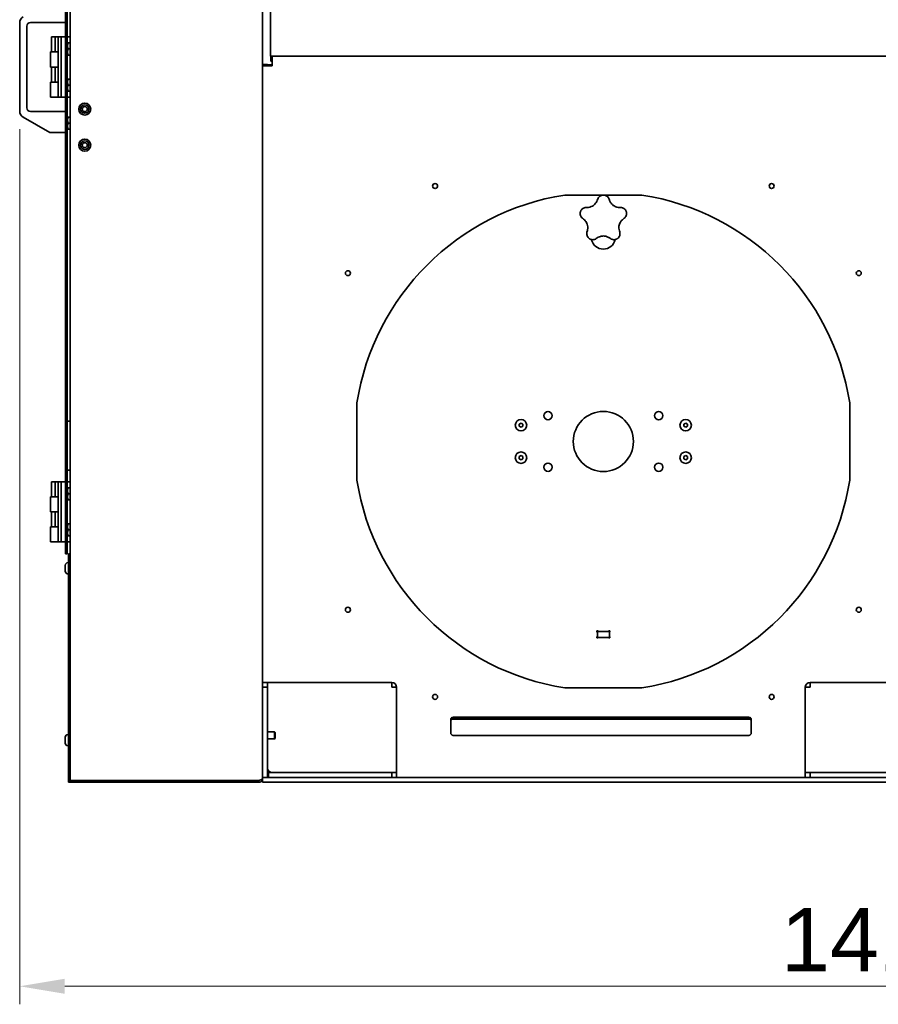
# Model space of a CAD drawing. Header units: millimetres. Extents: x 0 to 7128, y 0 to 5040.
# Tile 68 of 93: x 5104 to 5676, y 963 to 1619. Entities that reach past the tile are written whole.
import ezdxf

# ---------------------------------------------------------------- set-up
doc = ezdxf.new("R2010")
doc.units = ezdxf.units.MM
doc.header["$LTSCALE"] = 12
doc.layers.add('Quote(ISO)', color=7, linetype='Continuous', lineweight=25, true_color=0x80ff00)
doc.layers.add('Spigoli visibili(ISO)', color=7, linetype='Continuous', lineweight=35)
doc.styles.add('Corrente-BSI', font='arial.ttf')
doc.dimstyles.new('DEFAULT-ISO', dxfattribs={"dimscale": 12, "dimtxt": 3.5, "dimasz": 2.5, "dimexe": 1, "dimexo": 1, "dimgap": 0.762, "dimtad": 1, "dimtoh": 1, "dimrnd": 1e-08, "dimtxsty": 'Corrente-BSI', "dimcen": 0.09, "dimdle": 10, "dimclrd": 7, "dimclre": 7, "dimclrt": 7, "dimazin": 2, "dimtfac": 0.571429, "dimtmove": 0, "dimatfit": 3, "dimfxl": 1, "dimtolj": 1, "dimlwd": 5, "dimlwe": 5, "dimarcsym": 0})

# ---------------------------------------------------------------- blocks, each defined once
blk = doc.blocks.new('*D28')
at = {"layer": 'Defpoints', "color": 0, "linetype": 'Continuous', "transparency": 16777216}
for p in [(5104.5, 1557.99), (6239.49, 1455.48), (6239.49, 975.48)]:
    blk.add_point(p, dxfattribs=at)
at = {"layer": 'Quote(ISO)', "color": 7, "linetype": 'Continuous', "lineweight": 5, "transparency": 16777216}
for p, q in [((5104.5, 1545.99), (5104.5, 963.48)), ((6239.49, 1443.48), (6239.49, 963.48)), ((5134.5, 975.48), (6209.49, 975.48))]:
    blk.add_line(p, q, dxfattribs=at)
at = {"layer": 'Quote(ISO)', "color": 7, "linetype": 'Continuous', "transparency": 16777216}
for points in [[(5134.5, 980.48), (5134.5, 970.48), (5104.5, 975.48)], [(6209.49, 980.48), (6209.49, 970.48), (6239.49, 975.48)]]:
    blk.add_solid(points, dxfattribs=at)
at = {"layer": 'Quote(ISO)', "color": 7, "linetype": 'Continuous', "lineweight": 9, "transparency": 16777216, "insert": (5611.22, 1027.51), "char_height": 42, "attachment_point": 1, "style": 'Corrente-BSI'}
blk.add_mtext('\\A1;1419', dxfattribs=at)

msp = doc.modelspace()

# ---------------------------------------------------------------- linework, layer by layer
at = {"layer": 'Spigoli visibili(ISO)'}
for p, q in [((5134.8996, 1908.8712), (5134.8996, 1265.6712)), ((5136.0996, 1265.6712), (5136.0996, 1908.8712)), ((5266.1796, 1908.8712), (5266.1796, 1113.6712)), ((5138.1796, 1351.1345), (5138.1796, 1844.2078)), ((5271.3796, 1602.4712), (5271.3796, 1678.4712)), ((5104.4996, 1557.9895), (5104.4996, 1616.5529)), ((5109.2996, 1614.4712), (5109.2996, 1560.0712)), ((5134.8996, 1616.8712), (5111.6996, 1616.8712)), ((5125.6996, 1607.2712), (5128.0996, 1607.2712)), ((5125.6996, 1607.2712), (5125.6996, 1597.2712)), ((5128.0996, 1607.2712), (5130.0996, 1607.2712)), ((5128.0996, 1607.2712), (5128.0996, 1597.2712)), ((5130.0996, 1607.2712), (5132.0996, 1607.2712)), ((5130.0996, 1607.2712), (5130.0996, 1567.2712)), ((5132.0996, 1607.2712), (5134.8996, 1607.2712)), ((5132.0996, 1607.2712), (5132.0996, 1567.2712)), ((5138.1796, 1607.2712), (5136.0996, 1607.2712)), ((5136.0996, 1602.8312), (5136.3536, 1603.2712)), ((5136.3536, 1603.2712), (5136.7109, 1603.2712)), ((5136.7109, 1603.2712), (5138.1796, 1603.2712)), ((5136.7109, 1599.2712), (5138.1796, 1599.2712)), ((5271.3796, 1602.4712), (5271.3796, 1594.4712)), ((5124.8996, 1597.2712), (5127.8561, 1597.2712)), ((5124.8996, 1597.2712), (5124.8996, 1587.2712)), ((5127.8561, 1597.2712), (5128.0996, 1597.2712)), ((5128.0996, 1597.2712), (5130.0996, 1597.2712)), ((5130.0996, 1597.2712), (5129.2996, 1597.2712)), ((5136.0996, 1595.7112), (5136.3536, 1595.2712)), ((5136.7109, 1595.2712), (5136.3536, 1595.2712)), ((5136.7109, 1595.2712), (5138.1796, 1595.2712)), ((5711.3796, 1594.4712), (5271.3796, 1594.4712)), ((5271.6423, 1591.2712), (5271.6423, 1594.4712)), ((5272.5796, 1594.4712), (5272.5796, 1588.0712)), ((5124.8996, 1587.2712), (5127.8561, 1587.2712)), ((5125.6996, 1577.2712), (5125.6996, 1587.2712)), ((5127.8561, 1587.2712), (5128.0996, 1587.2712)), ((5128.0996, 1577.2712), (5128.0996, 1587.2712)), ((5128.0996, 1587.2712), (5130.0996, 1587.2712)), ((5130.0996, 1587.2712), (5129.2996, 1587.2712)), ((5269.3796, 1589.0084), (5266.1796, 1589.0084)), ((5272.5796, 1588.0712), (5266.1796, 1588.0712)), ((5269.3796, 1588.0712), (5269.3796, 1589.0084)), ((5269.3796, 1588.8084), (5272.5796, 1588.8084)), ((5272.5796, 1591.2712), (5271.6423, 1591.2712)), ((5136.0996, 1578.8312), (5136.3536, 1579.2712)), ((5136.3536, 1579.2712), (5136.7109, 1579.2712)), ((5138.1796, 1579.2712), (5136.7109, 1579.2712)), ((5124.8996, 1577.2712), (5127.8561, 1577.2712)), ((5124.8996, 1567.2712), (5124.8996, 1577.2712)), ((5127.8561, 1577.2712), (5128.0996, 1577.2712)), ((5128.0996, 1577.2712), (5130.0996, 1577.2712)), ((5130.0996, 1577.2712), (5129.2996, 1577.2712)), ((5138.1796, 1575.2712), (5136.7109, 1575.2712)), ((5124.8996, 1567.2712), (5129.2996, 1567.2712)), ((5130.0996, 1567.2712), (5129.2996, 1567.2712)), ((5130.0996, 1567.2712), (5132.0996, 1567.2712)), ((5132.0996, 1567.2712), (5134.8996, 1567.2712)), ((5136.0996, 1571.7112), (5136.3536, 1571.2712)), ((5138.1796, 1567.2712), (5136.0996, 1567.2712)), ((5136.7109, 1571.2712), (5136.3536, 1571.2712)), ((5138.1796, 1571.2712), (5136.7109, 1571.2712)), ((5124.4996, 1543.6712), (5106.8996, 1553.8325)), ((5111.6996, 1557.6712), (5134.8996, 1557.6712)), ((5136.0996, 1553.4312), (5136.3536, 1553.8712)), ((5136.3536, 1553.8712), (5136.7109, 1553.8712)), ((5136.7109, 1553.8712), (5138.1796, 1553.8712)), ((5136.7109, 1549.8712), (5138.1796, 1549.8712)), ((5134.8996, 1543.6712), (5124.4996, 1543.6712)), ((5136.0996, 1546.3112), (5136.3536, 1545.8712)), ((5136.7109, 1545.8712), (5136.3536, 1545.8712)), ((5136.7109, 1545.8712), (5138.1796, 1545.8712)), ((5518.6701, 1502.0712), (5467.2891, 1502.0712)), ((5489.2085, 1499.4129), (5488.9208, 1498.5996)), ((5497.0384, 1498.5996), (5496.7507, 1499.4129)), ((5482.3186, 1493.8028), (5481.4561, 1493.7805)), ((5504.5031, 1493.7805), (5503.6406, 1493.8028)), ((5479.1255, 1486.6075), (5479.8102, 1486.0825)), ((5506.149, 1486.0825), (5506.8337, 1486.6075)), ((5482.332, 1478.3212), (5482.0866, 1477.494)), ((5503.8726, 1477.494), (5503.6272, 1478.3212)), ((5488.1884, 1473.0609), (5488.8992, 1473.5498)), ((5497.06, 1473.5498), (5497.7708, 1473.0609)), ((5328.9796, 1363.7616), (5328.9796, 1312.3807)), ((5656.9796, 1312.3807), (5656.9796, 1363.7616)), ((5136.0996, 1351.6712), (5138.1796, 1351.6712)), ((5138.1796, 1351.1345), (5138.1796, 1350.4712)), ((5138.1796, 1320.0712), (5138.1796, 1350.4712)), ((5436.9796, 1349.564), (5438.1796, 1350.2568)), ((5438.1796, 1350.2568), (5439.3796, 1349.564)), ((5546.5796, 1349.564), (5547.7796, 1350.2568)), ((5547.7796, 1350.2568), (5548.9796, 1349.564)), ((5436.9796, 1348.1783), (5436.9796, 1349.564)), ((5438.1796, 1347.4855), (5436.9796, 1348.1783)), ((5439.3796, 1348.1783), (5438.1796, 1347.4855)), ((5439.3796, 1349.564), (5439.3796, 1348.1783)), ((5546.5796, 1348.1783), (5546.5796, 1349.564)), ((5547.7796, 1347.4855), (5546.5796, 1348.1783)), ((5548.9796, 1348.1783), (5547.7796, 1347.4855)), ((5548.9796, 1349.564), (5548.9796, 1348.1783)), ((5436.9796, 1327.964), (5438.1796, 1328.6568)), ((5436.9796, 1326.5783), (5436.9796, 1327.964)), ((5438.1796, 1325.8855), (5436.9796, 1326.5783)), ((5438.1796, 1328.6568), (5439.3796, 1327.964)), ((5439.3796, 1326.5783), (5438.1796, 1325.8855)), ((5439.3796, 1327.964), (5439.3796, 1326.5783)), ((5546.5796, 1327.964), (5547.7796, 1328.6568)), ((5546.5796, 1326.5783), (5546.5796, 1327.964)), ((5547.7796, 1325.8855), (5546.5796, 1326.5783)), ((5547.7796, 1328.6568), (5548.9796, 1327.964)), ((5548.9796, 1326.5783), (5547.7796, 1325.8855)), ((5548.9796, 1327.964), (5548.9796, 1326.5783)), ((5136.0996, 1318.8712), (5138.1796, 1318.8712)), ((5138.1796, 1320.0712), (5138.1796, 1319.4078)), ((5138.1796, 1263.2712), (5138.1796, 1319.4078)), ((5125.6996, 1311.2712), (5128.0996, 1311.2712)), ((5125.6996, 1311.2712), (5125.6996, 1301.2712)), ((5128.0996, 1311.2712), (5130.0996, 1311.2712)), ((5128.0996, 1311.2712), (5128.0996, 1301.2712)), ((5130.0996, 1311.2712), (5132.0996, 1311.2712)), ((5130.0996, 1311.2712), (5130.0996, 1271.2712)), ((5132.0996, 1311.2712), (5134.8996, 1311.2712)), ((5132.0996, 1311.2712), (5132.0996, 1271.2712)), ((5138.1796, 1311.2712), (5136.0996, 1311.2712)), ((5136.0996, 1306.8312), (5136.3536, 1307.2712)), ((5136.3536, 1307.2712), (5136.7109, 1307.2712)), ((5136.7109, 1307.2712), (5138.1796, 1307.2712)), ((5124.8996, 1301.2712), (5127.8561, 1301.2712)), ((5124.8996, 1301.2712), (5124.8996, 1291.2712)), ((5127.8561, 1301.2712), (5128.0996, 1301.2712)), ((5128.0996, 1301.2712), (5130.0996, 1301.2712)), ((5130.0996, 1301.2712), (5129.2996, 1301.2712)), ((5136.0996, 1299.7112), (5136.3536, 1299.2712)), ((5136.7109, 1299.2712), (5136.3536, 1299.2712)), ((5136.7109, 1303.2712), (5138.1796, 1303.2712)), ((5136.7109, 1299.2712), (5138.1796, 1299.2712)), ((5124.8996, 1291.2712), (5127.8561, 1291.2712)), ((5125.6996, 1281.2712), (5125.6996, 1291.2712)), ((5127.8561, 1291.2712), (5128.0996, 1291.2712)), ((5128.0996, 1281.2712), (5128.0996, 1291.2712)), ((5128.0996, 1291.2712), (5130.0996, 1291.2712)), ((5130.0996, 1291.2712), (5129.2996, 1291.2712)), ((5124.8996, 1281.2712), (5127.8561, 1281.2712)), ((5124.8996, 1271.2712), (5124.8996, 1281.2712)), ((5127.8561, 1281.2712), (5128.0996, 1281.2712)), ((5128.0996, 1281.2712), (5130.0996, 1281.2712)), ((5130.0996, 1281.2712), (5129.2996, 1281.2712)), ((5136.0996, 1282.8312), (5136.3536, 1283.2712)), ((5136.3536, 1283.2712), (5136.7109, 1283.2712)), ((5138.1796, 1283.2712), (5136.7109, 1283.2712)), ((5138.1796, 1279.2712), (5136.7109, 1279.2712)), ((5124.8996, 1271.2712), (5129.2996, 1271.2712)), ((5130.0996, 1271.2712), (5129.2996, 1271.2712)), ((5130.0996, 1271.2712), (5132.0996, 1271.2712)), ((5132.0996, 1271.2712), (5134.8996, 1271.2712)), ((5136.0996, 1275.7112), (5136.3536, 1275.2712)), ((5138.1796, 1271.2712), (5136.0996, 1271.2712)), ((5136.7109, 1275.2712), (5136.3536, 1275.2712)), ((5138.1796, 1275.2712), (5136.7109, 1275.2712)), ((5134.8996, 1263.2712), (5134.8996, 1265.6712)), ((5136.0996, 1265.6712), (5136.0996, 1263.2712)), ((5134.8996, 1263.2712), (5136.0996, 1263.2712)), ((5136.9796, 1260.8712), (5136.9796, 1263.2712)), ((5138.1796, 1263.2712), (5136.9796, 1263.2712)), ((5136.9796, 1260.8712), (5136.9796, 1113.6712)), ((5138.1796, 1263.2712), (5138.1796, 1260.8712)), ((5138.1796, 1113.6712), (5138.1796, 1260.8712)), ((5134.7796, 1251.7672), (5134.7796, 1255.5752)), ((5136.6756, 1257.4712), (5136.9796, 1257.4712)), ((5136.6756, 1249.8712), (5136.9796, 1249.8712)), ((5488.9796, 1211.6712), (5489.874, 1211.6712)), ((5488.9796, 1211.6712), (5488.9796, 1210.7767)), ((5488.9796, 1208.5656), (5488.9796, 1210.7767)), ((5488.9796, 1208.5656), (5488.9796, 1207.6712)), ((5489.874, 1207.6712), (5488.9796, 1207.6712)), ((5489.874, 1211.6712), (5496.0852, 1211.6712)), ((5496.0852, 1207.6712), (5489.874, 1207.6712)), ((5495.3796, 1211.6712), (5490.5796, 1211.6712)), ((5490.5796, 1207.6712), (5495.3796, 1207.6712)), ((5496.0852, 1211.6712), (5496.9796, 1211.6712)), ((5496.9796, 1207.6712), (5496.0852, 1207.6712)), ((5496.9796, 1210.7767), (5496.9796, 1211.6712)), ((5496.9796, 1210.7767), (5496.9796, 1208.5656)), ((5496.9796, 1207.6712), (5496.9796, 1208.5656)), ((5272.5796, 1177.6712), (5266.1796, 1177.6712)), ((5269.3796, 1174.4712), (5266.1796, 1174.4712)), ((5269.3796, 1177.6712), (5269.3796, 1174.4712)), ((5269.3796, 1174.4712), (5269.3796, 1117.6712)), ((5272.5796, 1177.6712), (5352.1796, 1177.6712)), ((5352.1796, 1177.6712), (5352.1796, 1174.4712)), ((5352.1796, 1174.4712), (5355.3796, 1174.4712)), ((5355.3796, 1174.4712), (5355.3796, 1120.8712)), ((5467.2891, 1174.0712), (5518.6701, 1174.0712)), ((5627.3796, 1120.8712), (5627.3796, 1174.4712)), ((5630.5796, 1174.4712), (5627.3796, 1174.4712)), ((5630.5796, 1177.6712), (5710.1796, 1177.6712)), ((5630.5796, 1174.4712), (5630.5796, 1177.6712)), ((5391.3796, 1153.3162), (5391.3796, 1152.1849)), ((5392.9796, 1154.4712), (5589.7796, 1154.4712)), ((5589.7796, 1154.4476), (5392.9796, 1154.4476)), ((5589.7796, 1153.3162), (5392.9796, 1153.3162)), ((5591.3796, 1152.1849), (5591.3796, 1153.3162)), ((5391.3796, 1145.6712), (5391.3796, 1152.1849)), ((5591.3796, 1145.6712), (5591.3796, 1152.1849)), ((5134.7796, 1137.3672), (5134.7796, 1141.1752)), ((5136.6756, 1143.0712), (5136.9796, 1143.0712)), ((5269.3796, 1144.8712), (5274.1796, 1144.8712)), ((5274.1796, 1140.0712), (5274.1796, 1144.8712)), ((5274.5796, 1144.4712), (5274.1796, 1144.8712)), ((5274.5796, 1140.4712), (5274.1796, 1140.0712)), ((5274.5796, 1144.4712), (5274.5796, 1140.4712)), ((5391.3796, 1144.0712), (5391.3796, 1145.6712)), ((5589.7796, 1142.4712), (5392.9796, 1142.4712)), ((5591.3796, 1145.6712), (5591.3796, 1144.0712)), ((5136.6756, 1135.4712), (5136.9796, 1135.4712)), ((5269.3796, 1140.0712), (5274.1796, 1140.0712)), ((5355.3796, 1120.8712), (5355.3796, 1114.4712)), ((5627.3796, 1120.8712), (5627.3796, 1114.4712)), ((5266.1796, 1114.4712), (5269.3796, 1114.4712)), ((5269.3796, 1117.6712), (5269.3796, 1114.4712)), ((5712.6061, 1114.4712), (5269.3796, 1114.4712)), ((5270.1796, 1117.6712), (5270.1796, 1118.7546)), ((5270.1796, 1117.6712), (5273.3796, 1117.6712)), ((5270.1796, 1117.6712), (5270.1796, 1114.4712)), ((5352.1796, 1117.6712), (5273.3796, 1117.6712)), ((5352.1796, 1117.6712), (5355.3796, 1117.6712)), ((5352.1796, 1114.4712), (5352.1796, 1117.6712)), ((5627.3796, 1117.6712), (5630.5796, 1117.6712)), ((5630.5796, 1117.6712), (5709.3796, 1117.6712)), ((5630.5796, 1117.6712), (5630.5796, 1114.4712)), ((5136.9796, 1111.2712), (5136.9796, 1113.6712)), ((5136.9796, 1111.2712), (5138.1796, 1111.2712)), ((5138.1796, 1113.6712), (5138.1796, 1111.5611)), ((5138.1796, 1112.5277), (5140.5796, 1112.5277)), ((5263.7796, 1112.4712), (5138.1796, 1112.4712)), ((5138.1796, 1111.5611), (5138.1796, 1111.2712)), ((5138.1796, 1111.2712), (5263.7796, 1111.2712)), ((5263.7796, 1112.5277), (5140.5796, 1112.5277)), ((5263.7796, 1112.4712), (5263.7796, 1111.2712)), ((5266.1796, 1113.6712), (5266.1796, 1111.2712)), ((5269.3796, 1111.2712), (5266.1796, 1111.2712)), ((5269.3796, 1111.2712), (5712.6061, 1111.2712))]:
    msp.add_line(p, q, dxfattribs=at)
for centre, radius in [((5147.7796, 1559.2712), 4), ((5147.7796, 1559.2712), 2.8), ((5147.7796, 1559.2712), 1.6536), ((5147.7796, 1535.2712), 4), ((5147.7796, 1535.2712), 2.8), ((5147.7796, 1535.2712), 1.6536), ((5380.9796, 1508.0712), 1.6536), ((5604.9796, 1508.0712), 1.6536), ((5322.9796, 1450.0712), 1.6536), ((5662.9796, 1450.0712), 1.6536), ((5456.1472, 1355.2464), 2.8), ((5492.9796, 1338.0712), 20), ((5529.8119, 1355.2464), 2.8), ((5438.1796, 1348.8712), 3.8), ((5547.7796, 1348.8712), 3.8), ((5438.1796, 1327.2712), 3.8), ((5547.7796, 1327.2712), 3.8), ((5456.1472, 1320.896), 2.8), ((5529.8119, 1320.896), 2.8), ((5322.9796, 1226.0712), 1.6536), ((5662.9796, 1226.0712), 1.6536), ((5380.9796, 1168.0712), 1.6536), ((5604.9796, 1168.0712), 1.6536)]:
    msp.add_circle(centre, radius, dxfattribs=at)
for centre, radius, start, end in [((5109.2996, 1616.5529), 4.8, 120, 180), ((5111.6996, 1614.4712), 2.4, 90, 180), ((5111.6996, 1560.0712), 2.4, 180, 270), ((5109.2996, 1557.9895), 4.8, 180, 240), ((5492.9796, 1338.0712), 166, 98.9029839, 171.0970161), ((5492.9796, 1486.0712), 16, 88.954784, 91.045216), ((5492.9796, 1338.0712), 166, 8.9029839, 81.0970161), ((5492.9796, 1486.0712), 16, 160.954784, 163.045216), ((5492.9796, 1486.0712), 16, 16.954784, 19.045216), ((5492.9796, 1486.0712), 16, 232.954784, 235.045216), ((5492.9796, 1474.0712), 8, 191.8255069, 348.1744931), ((5492.9796, 1486.0712), 16, 304.954784, 307.045216), ((5492.9796, 1338.0712), 166, 188.9029839, 261.0970161), ((5492.9796, 1338.0712), 166, 278.9029839, 351.0970161), ((5136.6756, 1255.5752), 1.896, 90, 180), ((5136.6756, 1251.7672), 1.896, 180, 270), ((5488.9796, 1211.6712), 0.4, 41.8103149, 228.1896851), ((5488.9796, 1207.6712), 0.4, 131.8103149, 318.1896851), ((5488.9796, 1208.4712), 0.8, 241.0449756, 270), ((5488.1796, 1210.7767), 0.8, 0, 48.1896851), ((5488.1796, 1208.5656), 0.8, 311.8103149, 0), ((5489.874, 1212.4712), 0.8, 221.8103149, 270), ((5489.874, 1206.8712), 0.8, 90, 138.1896851), ((5496.0852, 1212.4712), 0.8, 270, 318.1896851), ((5496.0852, 1206.8712), 0.8, 41.8103149, 90), ((5496.9796, 1211.6712), 0.4, 311.8103149, 138.1896851), ((5496.9796, 1207.6712), 0.4, 221.8103149, 48.1896851), ((5497.7796, 1210.7767), 0.8, 131.8103149, 180), ((5497.7796, 1208.5656), 0.8, 180, 228.1896851), ((5496.9796, 1208.4712), 0.8, 270, 298.9550244), ((5352.1796, 1174.4712), 3.2, 0, 90), ((5630.5796, 1174.4712), 3.2, 90, 180), ((5392.9796, 1152.8712), 1.6, 90, 108.2411534), ((5589.7796, 1152.8712), 1.6, 71.7588466, 90), ((5136.6756, 1141.1752), 1.896, 90, 180), ((5392.9796, 1144.0712), 1.6, 180, 270), ((5589.7796, 1144.0712), 1.6, 270, 0), ((5136.6756, 1137.3672), 1.896, 180, 270), ((5272.5796, 1120.8712), 3.2, 180, 270)]:
    msp.add_arc(centre, radius, start, end, dxfattribs=at)
for centre, major_axis, start_param, end_param in [((5392.9796, 1153.3162), (-1.6, 0), 4.71238898, 6.28318531), ((5392.9796, 1152.1849), (-1.6, 0), 4.71238898, 6.28318531), ((5589.7796, 1153.3162), (1.6, 0), 0, 1.57079633), ((5589.7796, 1152.1849), (1.6, 0), 0, 1.57079633)]:
    msp.add_ellipse(centre, major_axis=major_axis, ratio=0.70710678, start_param=start_param, end_param=end_param, dxfattribs=at)
for points in [[(5136.7109, 1603.2712), (5136.0442, 1601.2712), (5136.7109, 1599.2712)], [(5136.7109, 1599.2712), (5136.0442, 1597.2712), (5136.7109, 1595.2712)], [(5136.7109, 1579.2712), (5136.0442, 1577.2712), (5136.7109, 1575.2712)], [(5136.7109, 1575.2712), (5136.0442, 1573.2712), (5136.7109, 1571.2712)], [(5136.7109, 1553.8712), (5136.0442, 1551.8712), (5136.7109, 1549.8712)], [(5136.7109, 1549.8712), (5136.0442, 1547.8712), (5136.7109, 1545.8712)], [(5136.7109, 1307.2712), (5136.0442, 1305.2712), (5136.7109, 1303.2712)], [(5136.7109, 1303.2712), (5136.0442, 1301.2712), (5136.7109, 1299.2712)], [(5136.7109, 1283.2712), (5136.0442, 1281.2712), (5136.7109, 1279.2712)], [(5136.7109, 1279.2712), (5136.0442, 1277.2712), (5136.7109, 1275.2712)]]:
    msp.add_rational_spline(points, [1, 1.15470053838, 1], degree=2, dxfattribs=at)
for points, knots in [([(5489.2085, 1499.4129), (5489.3411, 1499.7878), (5489.5294, 1500.1423), (5489.9984, 1500.7739), (5490.2724, 1501.0491), (5490.5818, 1501.2808)], [-2.211879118, -2.211879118, -2.211879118, -2.211879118, -2.059736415, -2.059736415, -1.913165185, -1.913165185, -1.913165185, -1.913165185]), ([(5490.5818, 1501.2808), (5490.9027, 1501.521), (5491.2849, 1501.7307), (5492.06, 1501.9889), (5492.3464, 1502.0317), (5492.5493, 1502.0563), (5492.6006, 1502.0613), (5492.6523, 1502.0658), (5492.6641, 1502.0667), (5492.6773, 1502.0677), (5492.6816, 1502.0681), (5492.6866, 1502.0684), (5492.6877, 1502.0685), (5492.6877, 1502.0685)], [-0.0933710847, -0.0933710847, -0.0933710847, -0.0933710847, -0.0529853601, -0.0529853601, -0.0206327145, -0.0206327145, -0.0099001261, -0.0099001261, -0.0050887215, -0.0050887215, -0.0021938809, -0.0021938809, 0, 0, 0, 0]), ([(5493.2715, 1502.0685), (5493.2715, 1502.0685), (5493.272, 1502.0685), (5493.2742, 1502.0683), (5493.2759, 1502.0682), (5493.2824, 1502.0677), (5493.2889, 1502.0672), (5493.3109, 1502.0654), (5493.3321, 1502.0637), (5493.4104, 1502.0562), (5493.4766, 1502.0489), (5493.6663, 1502.0215), (5493.8158, 1501.9949), (5494.2782, 1501.8742), (5494.5636, 1501.7647), (5495.0336, 1501.519), (5495.2148, 1501.4026), (5495.3773, 1501.2808)], [-0.3747665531, -0.3747665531, -0.3747665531, -0.3747665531, -0.3732368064, -0.3732368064, -0.3716001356, -0.3716001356, -0.3679969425, -0.3679969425, -0.3613093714, -0.3613093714, -0.3504770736, -0.3504770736, -0.3336894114, -0.3336894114, -0.3057957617, -0.3057957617, -0.2850498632, -0.2850498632, -0.2850498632, -0.2850498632]), ([(5495.3773, 1501.2808), (5495.7433, 1501.0068), (5496.0586, 1500.6728), (5496.4936, 1500.0185), (5496.6412, 1499.7226), (5496.7507, 1499.4129)], [-1.266508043, -1.266508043, -1.266508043, -1.266508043, -1.093607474, -1.093607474, -0.967966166, -0.967966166, -0.967966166, -0.967966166]), ([(5488.9208, 1498.5996), (5488.7409, 1498.0908), (5488.5033, 1497.601), (5487.7261, 1496.3773), (5487.1006, 1495.71), (5486.3649, 1495.1754), (5485.9198, 1494.852), (5485.4396, 1494.5811), (5484.3182, 1494.1076), (5483.672, 1493.9356), (5482.7826, 1493.8259), (5482.5505, 1493.8087), (5482.3186, 1493.8028)], [-0.54691656, -0.54691656, -0.54691656, -0.54691656, -0.34101162, -0.34101162, 0, 0, 0, 0.2063447, 0.2063447, 0.45752562, 0.45752562, 0.54597397, 0.54597397, 0.54597397, 0.54597397]), ([(5503.6406, 1493.8028), (5503.1011, 1493.8167), (5502.5619, 1493.8913), (5501.1579, 1494.2523), (5500.3299, 1494.6409), (5499.5942, 1495.1754), (5499.1491, 1495.4989), (5498.743, 1495.8719), (5497.9462, 1496.792), (5497.583, 1497.3534), (5497.2038, 1498.1654), (5497.1157, 1498.3809), (5497.0384, 1498.5996)], [-0.54691656, -0.54691656, -0.54691656, -0.54691656, -0.34101162, -0.34101162, 0, 0, 0, 0.2063447, 0.2063447, 0.45752562, 0.45752562, 0.54597397, 0.54597397, 0.54597397, 0.54597397]), ([(5477.7734, 1488.4908), (5477.6441, 1488.8702), (5477.5628, 1489.2985), (5477.5567, 1490.1155), (5477.6046, 1490.4011), (5477.6439, 1490.6016), (5477.6549, 1490.652), (5477.6667, 1490.7025), (5477.6694, 1490.714), (5477.6725, 1490.7268), (5477.6736, 1490.7311), (5477.6748, 1490.7359), (5477.675, 1490.737), (5477.675, 1490.737)], [-0.0933710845, -0.0933710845, -0.0933710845, -0.0933710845, -0.05298536, -0.05298536, -0.0206327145, -0.0206327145, -0.009900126, -0.009900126, -0.0050887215, -0.0050887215, -0.0021938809, -0.0021938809, 0, 0, 0, 0]), ([(5479.1255, 1486.6075), (5478.8099, 1486.8494), (5478.531, 1487.138), (5478.0752, 1487.7793), (5477.8981, 1488.1249), (5477.7734, 1488.4908)], [-2.211879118, -2.211879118, -2.211879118, -2.211879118, -2.059736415, -2.059736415, -1.913165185, -1.913165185, -1.913165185, -1.913165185]), ([(5477.8554, 1491.2922), (5477.8554, 1491.2922), (5477.8556, 1491.2927), (5477.8565, 1491.2948), (5477.8571, 1491.2963), (5477.8596, 1491.3024), (5477.8621, 1491.3084), (5477.8705, 1491.3288), (5477.8787, 1491.3484), (5477.9101, 1491.4205), (5477.9375, 1491.4813), (5478.0221, 1491.6532), (5478.0936, 1491.7872), (5478.3513, 1492.1896), (5478.5436, 1492.4273), (5478.9226, 1492.7983), (5479.0893, 1492.9346), (5479.2553, 1493.0516)], [-0.374766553, -0.374766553, -0.374766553, -0.374766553, -0.3732368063, -0.3732368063, -0.3716001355, -0.3716001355, -0.3679969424, -0.3679969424, -0.3613093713, -0.3613093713, -0.3504770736, -0.3504770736, -0.3336894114, -0.3336894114, -0.3057957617, -0.3057957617, -0.2850498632, -0.2850498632, -0.2850498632, -0.2850498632]), ([(5479.2553, 1493.0516), (5479.629, 1493.3149), (5480.0441, 1493.5116), (5480.8007, 1493.7231), (5481.1278, 1493.772), (5481.4561, 1493.7805)], [-1.266508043, -1.266508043, -1.266508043, -1.266508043, -1.093607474, -1.093607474, -0.967966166, -0.967966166, -0.967966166, -0.967966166]), ([(5504.5031, 1493.7805), (5504.9005, 1493.7703), (5505.2958, 1493.7008), (5506.0415, 1493.4498), (5506.3879, 1493.2743), (5506.7039, 1493.0516)], [-2.211879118, -2.211879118, -2.211879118, -2.211879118, -2.059736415, -2.059736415, -1.913165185, -1.913165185, -1.913165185, -1.913165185]), ([(5506.7039, 1493.0516), (5507.0315, 1492.8207), (5507.349, 1492.522), (5507.8341, 1491.8646), (5507.9633, 1491.6054), (5508.0494, 1491.4201), (5508.07, 1491.3728), (5508.0902, 1491.3251), (5508.0948, 1491.3141), (5508.0998, 1491.3019), (5508.1015, 1491.2979), (5508.1033, 1491.2933), (5508.1038, 1491.2922), (5508.1038, 1491.2922)], [-0.0933710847, -0.0933710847, -0.0933710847, -0.0933710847, -0.0529853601, -0.0529853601, -0.0206327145, -0.0206327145, -0.0099001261, -0.0099001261, -0.0050887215, -0.0050887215, -0.0021938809, -0.0021938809, 0, 0, 0, 0]), ([(5508.1858, 1488.4908), (5508.0383, 1488.0581), (5507.818, 1487.655), (5507.3302, 1487.0391), (5507.0943, 1486.8073), (5506.8337, 1486.6075)], [-1.266508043, -1.266508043, -1.266508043, -1.266508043, -1.093607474, -1.093607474, -0.967966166, -0.967966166, -0.967966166, -0.967966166]), ([(5508.2842, 1490.737), (5508.2842, 1490.737), (5508.2843, 1490.7365), (5508.2848, 1490.7343), (5508.2852, 1490.7327), (5508.2868, 1490.7264), (5508.2883, 1490.72), (5508.2934, 1490.6985), (5508.2983, 1490.6779), (5508.3154, 1490.6011), (5508.3289, 1490.5358), (5508.3615, 1490.347), (5508.3824, 1490.1966), (5508.4105, 1489.7196), (5508.3945, 1489.4142), (5508.306, 1488.8913), (5508.2513, 1488.683), (5508.1858, 1488.4908)], [-0.3747665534, -0.3747665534, -0.3747665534, -0.3747665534, -0.3732368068, -0.3732368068, -0.3716001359, -0.3716001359, -0.3679969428, -0.3679969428, -0.3613093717, -0.3613093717, -0.3504770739, -0.3504770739, -0.3336894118, -0.3336894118, -0.305795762, -0.305795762, -0.2850498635, -0.2850498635, -0.2850498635, -0.2850498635]), ([(5479.8102, 1486.0825), (5480.2384, 1485.7542), (5480.6308, 1485.3769), (5481.5545, 1484.2595), (5481.9959, 1483.4585), (5482.2769, 1482.5936), (5482.4469, 1482.0703), (5482.5562, 1481.5299), (5482.66, 1480.3171), (5482.6238, 1479.6494), (5482.4533, 1478.7696), (5482.3979, 1478.5435), (5482.332, 1478.3212)], [-0.54691656, -0.54691656, -0.54691656, -0.54691656, -0.34101162, -0.34101162, 0, 0, 0, 0.2063447, 0.2063447, 0.45752562, 0.45752562, 0.54597397, 0.54597397, 0.54597397, 0.54597397]), ([(5503.6272, 1478.3212), (5503.4737, 1478.8385), (5503.3781, 1479.3744), (5503.2875, 1480.8213), (5503.4013, 1481.7288), (5503.6823, 1482.5936), (5503.8524, 1483.117), (5504.0816, 1483.6184), (5504.7105, 1484.6606), (5505.1322, 1485.1795), (5505.7873, 1485.791), (5505.965, 1485.9414), (5506.149, 1486.0825)], [-0.54691656, -0.54691656, -0.54691656, -0.54691656, -0.34101162, -0.34101162, 0, 0, 0, 0.2063447, 0.2063447, 0.45752562, 0.45752562, 0.54597397, 0.54597397, 0.54597397, 0.54597397]), ([(5482.0997, 1475.1756), (5481.9648, 1475.6124), (5481.906, 1476.068), (5481.9387, 1476.853), (5481.9932, 1477.1792), (5482.0866, 1477.494)], [-1.266508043, -1.266508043, -1.266508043, -1.266508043, -1.093607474, -1.093607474, -0.967966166, -0.967966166, -0.967966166, -0.967966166]), ([(5483.3405, 1473.3006), (5483.3405, 1473.3006), (5483.34, 1473.301), (5483.3383, 1473.3024), (5483.3371, 1473.3035), (5483.3321, 1473.3077), (5483.3271, 1473.3119), (5483.3103, 1473.3263), (5483.2942, 1473.3401), (5483.2353, 1473.3922), (5483.186, 1473.4371), (5483.0487, 1473.5707), (5482.9433, 1473.6801), (5482.6402, 1474.0495), (5482.4736, 1474.3059), (5482.2379, 1474.781), (5482.1597, 1474.9816), (5482.0997, 1475.1756)], [-0.3747665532, -0.3747665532, -0.3747665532, -0.3747665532, -0.3732368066, -0.3732368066, -0.3716001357, -0.3716001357, -0.3679969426, -0.3679969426, -0.3613093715, -0.3613093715, -0.3504770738, -0.3504770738, -0.3336894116, -0.3336894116, -0.3057957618, -0.3057957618, -0.2850498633, -0.2850498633, -0.2850498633, -0.2850498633]), ([(5488.8992, 1473.5498), (5489.3438, 1473.8556), (5489.8239, 1474.1122), (5491.172, 1474.6454), (5492.0702, 1474.8177), (5492.9796, 1474.8177), (5493.5298, 1474.8177), (5494.0776, 1474.7546), (5495.2631, 1474.4786), (5495.8869, 1474.2378), (5496.671, 1473.8038), (5496.8689, 1473.6812), (5497.06, 1473.5498)], [-0.54691656, -0.54691656, -0.54691656, -0.54691656, -0.34101162, -0.34101162, 0, 0, 0, 0.2063447, 0.2063447, 0.45752562, 0.45752562, 0.54597397, 0.54597397, 0.54597397, 0.54597397]), ([(5503.8594, 1475.1756), (5503.741, 1474.7927), (5503.5551, 1474.3984), (5503.0798, 1473.7339), (5502.8732, 1473.531), (5502.7235, 1473.3919), (5502.685, 1473.3576), (5502.6458, 1473.3236), (5502.6368, 1473.316), (5502.6267, 1473.3074), (5502.6234, 1473.3045), (5502.6196, 1473.3014), (5502.6187, 1473.3006), (5502.6187, 1473.3006)], [-0.0933710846, -0.0933710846, -0.0933710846, -0.0933710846, -0.0529853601, -0.0529853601, -0.0206327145, -0.0206327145, -0.0099001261, -0.0099001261, -0.0050887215, -0.0050887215, -0.0021938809, -0.0021938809, 0, 0, 0, 0]), ([(5503.8726, 1477.494), (5503.9856, 1477.1128), (5504.0417, 1476.7154), (5504.0335, 1475.9287), (5503.9736, 1475.545), (5503.8594, 1475.1756)], [-2.211879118, -2.211879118, -2.211879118, -2.211879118, -2.059736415, -2.059736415, -1.913165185, -1.913165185, -1.913165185, -1.913165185]), ([(5485.9794, 1472.3569), (5485.5786, 1472.3512), (5485.1462, 1472.4062), (5484.3673, 1472.6529), (5484.1105, 1472.7866), (5483.9319, 1472.886), (5483.8874, 1472.9121), (5483.843, 1472.9389), (5483.8329, 1472.945), (5483.8217, 1472.952), (5483.8179, 1472.9543), (5483.8137, 1472.9569), (5483.8127, 1472.9575), (5483.8127, 1472.9575)], [-0.0933710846, -0.0933710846, -0.0933710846, -0.0933710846, -0.0529853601, -0.0529853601, -0.0206327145, -0.0206327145, -0.0099001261, -0.0099001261, -0.0050887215, -0.0050887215, -0.0021938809, -0.0021938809, 0, 0, 0, 0]), ([(5488.1884, 1473.0609), (5487.8608, 1472.8355), (5487.5001, 1472.6594), (5486.7493, 1472.4241), (5486.3659, 1472.3625), (5485.9794, 1472.3569)], [-2.211879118, -2.211879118, -2.211879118, -2.211879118, -2.059736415, -2.059736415, -1.913165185, -1.913165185, -1.913165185, -1.913165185]), ([(5499.9798, 1472.3569), (5499.5227, 1472.3635), (5499.0712, 1472.4484), (5498.3348, 1472.722), (5498.0414, 1472.8747), (5497.7708, 1473.0609)], [-1.266508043, -1.266508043, -1.266508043, -1.266508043, -1.093607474, -1.093607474, -0.967966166, -0.967966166, -0.967966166, -0.967966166]), ([(5502.1465, 1472.9575), (5502.1465, 1472.9575), (5502.146, 1472.9572), (5502.1441, 1472.956), (5502.1427, 1472.9551), (5502.1371, 1472.9517), (5502.1316, 1472.9483), (5502.1127, 1472.9368), (5502.0946, 1472.9257), (5502.0268, 1472.8858), (5501.9689, 1472.8528), (5501.7994, 1472.7634), (5501.6628, 1472.6971), (5501.2178, 1472.5229), (5500.9225, 1472.4437), (5500.3978, 1472.3663), (5500.1828, 1472.354), (5499.9798, 1472.3569)], [-0.3747665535, -0.3747665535, -0.3747665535, -0.3747665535, -0.3732368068, -0.3732368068, -0.371600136, -0.371600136, -0.3679969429, -0.3679969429, -0.3613093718, -0.3613093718, -0.350477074, -0.350477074, -0.3336894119, -0.3336894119, -0.3057957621, -0.3057957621, -0.2850498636, -0.2850498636, -0.2850498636, -0.2850498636]), ([(5263.7796, 1111.2712), (5264.6007, 1111.2712), (5265.4073, 1111.7257), (5265.8326, 1112.428), (5266.0582, 1112.8006), (5266.1796, 1113.2356), (5266.1796, 1113.6712)], [0, 0, 0, 0, 1.02632188, 1.02632188, 1.02632188, 1.57079633, 1.57079633, 1.57079633, 1.57079633]), ([(5266.1796, 1113.6712), (5266.1796, 1113.4221), (5265.7251, 1113.1731), (5265.0227, 1112.9241), (5264.6501, 1112.792), (5264.2152, 1112.6598), (5263.7796, 1112.5277)], [0, 0, 0, 0, 1.02632188, 1.02632188, 1.02632188, 1.57079633, 1.57079633, 1.57079633, 1.57079633]), ([(5264.5729, 1112.7772), (5264.4619, 1112.6762), (5264.3328, 1112.5957), (5264.1914, 1112.544), (5264.0598, 1112.496), (5263.9197, 1112.4712), (5263.7796, 1112.4712)], [0.844254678, 0.844254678, 0.844254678, 0.844254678, 1.220509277, 1.220509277, 1.220509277, 1.570796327, 1.570796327, 1.570796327, 1.570796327])]:
    msp.add_open_spline(points, degree=3, knots=knots, dxfattribs=at)

# ---------------------------------------------------------------- dimensions: what is measured, and where the dimension line sits
at = {"layer": 'Quote(ISO)', "color": 7, "linetype": 'Continuous', "lineweight": 9}
dim = msp.add_linear_dim(base=(6239.4927, 975.4815), p1=(5104.4996, 1557.9895), p2=(6239.4927, 1455.4815), angle=180, dimstyle='DEFAULT-ISO', override={"dimgap": 0.762, "dimtoh": 0, "dimdec": 0, "dimlfac": 1.25, "dimtol": 0, "dimlim": 0, "dimtp": 0, "dimtm": 0, "dimtdec": 2, "dimtofl": 0, "dimatfit": 1}, dxfattribs=at)
dim.commit()
dim.dimension.update_dxf_attribs({"geometry": '*D28', "text_midpoint": (5671.9961, 975.4815), "dimtype": 160})

doc.saveas('drawing.dxf')
